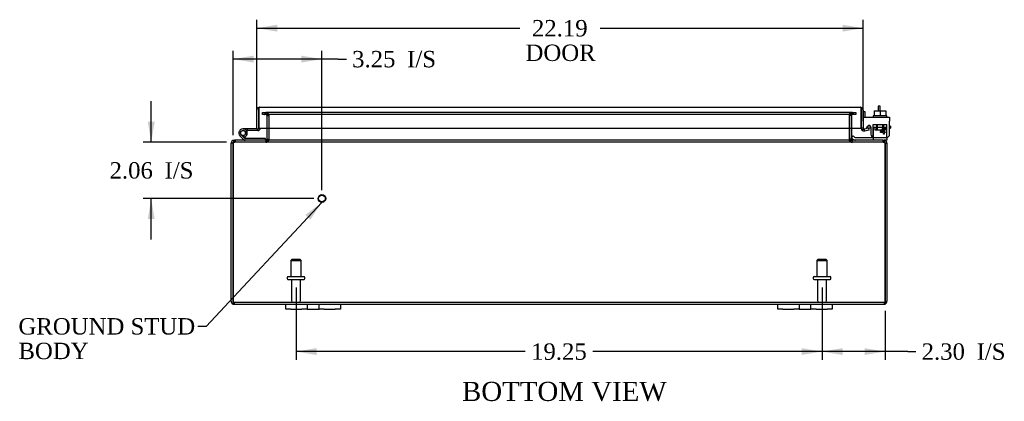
# Model space of a CAD drawing. Header units: inches. Extents: x 6 to 149, y 4 to 99.
# Tile 2 of 8: x 28 to 64, y 4 to 18. Entities that reach past the tile are written whole.
import ezdxf
from ezdxf.enums import TextEntityAlignment as Align

# ---------------------------------------------------------------- set-up
doc = ezdxf.new("R2010")
doc.units = ezdxf.units.IN
doc.header["$MEASUREMENT"] = 0
for name, color, linetype in [('COM40153-1', 7, 'CONTINUOUS'), ('COM40153-2', 7, 'CONTINUOUS'), ('COM42667', 7, 'CONTINUOUS'), ('COM42780', 7, 'CONTINUOUS'), ('COM48433', 7, 'CONTINUOUS'), ('COM71780-17', 7, 'CONTINUOUS'), ('DEFAULT', 7, 'CONTINUOUS'), ('FET07710', 7, 'CONTINUOUS'), ('HNG10620-26B', 7, 'CONTINUOUS'), ('HNG10620-26C', 7, 'CONTINUOUS'), ('HNG10620-26P', 7, 'CONTINUOUS'), ('SCC19011', 7, 'CONTINUOUS'), ('STD21878', 7, 'CONTINUOUS'), ('STD26094', 7, 'CONTINUOUS'), ('WAF25035', 7, 'CONTINUOUS')]:
    doc.layers.add(name, color=color, linetype=linetype)
doc.styles.add('SEACAD_TIMES_NEW_ROMAN', font='times.ttf')

# ---------------------------------------------------------------- blocks, each defined once
blk = doc.blocks.new('SEANNOT_GROUP1')
at = {"layer": 'DEFAULT', "linetype": 'Continuous'}
blk.add_hatch(color=136, dxfattribs=at).paths.add_polyline_path([(38.707, 10.377), (39.127, 11.011), (38.524, 10.548)])
at = {"layer": 'DEFAULT', "color": 136, "linetype": 'Continuous'}
blk.add_line((34.889, 6.473), (34.589, 6.473), dxfattribs=at)
blk.add_lwpolyline([(34.889, 6.473), (39.127, 11.011)], dxfattribs=at)
at = {"layer": 'DEFAULT', "color": 136, "linetype": 'Continuous', "style": 'SEACAD_TIMES_NEW_ROMAN'}
for s, p in [('GROUND STUD', (28.024, 6.773)), ('BODY', (28.024, 5.873))]:
    blk.add_text(s, height=0.6, dxfattribs=at).set_placement(p, align=Align.TOP_LEFT)
blk = doc.blocks.new('GDIMGGROUP7')
at = {"layer": 'DEFAULT', "linetype": 'Continuous'}
for points in [[(58.182, 5.425), (58.182, 5.675), (57.432, 5.55)], [(58.985, 5.425), (59.735, 5.55), (58.985, 5.675)]]:
    blk.add_hatch(color=136, dxfattribs=at).paths.add_polyline_path(points)
at = {"layer": 'DEFAULT', "color": 136, "linetype": 'Continuous'}
for p, q in [((57.432, 7.892), (57.432, 5.25)), ((59.735, 7.04), (59.735, 5.25)), ((60.564, 5.55), (57.432, 5.55)), ((60.564, 5.55), (60.864, 5.55))]:
    blk.add_line(p, q, dxfattribs=at)
at = {"layer": 'DEFAULT', "color": 136, "linetype": 'Continuous', "style": 'SEACAD_TIMES_NEW_ROMAN'}
for s, p in [('2.30', (61.074, 5.85)), ('I/S', (63.087, 5.85))]:
    blk.add_text(s, height=0.6, dxfattribs=at).set_placement(p, align=Align.TOP_LEFT)
blk = doc.blocks.new('GDIMGGROUP8')
at = {"layer": 'DEFAULT', "linetype": 'Continuous'}
for points in [[(38.932, 5.425), (38.932, 5.675), (38.182, 5.55)], [(56.682, 5.425), (57.432, 5.55), (56.682, 5.675)]]:
    blk.add_hatch(color=136, dxfattribs=at).paths.add_polyline_path(points)
at = {"layer": 'DEFAULT', "color": 136, "linetype": 'Continuous'}
for p, q in [((38.182, 7.892), (38.182, 5.25)), ((57.432, 7.892), (57.432, 5.25)), ((46.573, 5.55), (38.182, 5.55)), ((57.432, 5.55), (49.041, 5.55))]:
    blk.add_line(p, q, dxfattribs=at)
at = {"layer": 'DEFAULT', "color": 136, "linetype": 'Continuous', "style": 'SEACAD_TIMES_NEW_ROMAN'}
blk.add_text('19.25', height=0.6, dxfattribs=at).set_placement((46.783, 5.85), align=Align.TOP_LEFT)
blk = doc.blocks.new('GDIMGGROUP14')
at = {"layer": 'DEFAULT', "linetype": 'Continuous'}
for points in [[(32.759, 13.961), (32.884, 13.211), (33.009, 13.961)], [(32.759, 10.401), (33.009, 10.401), (32.884, 11.151)]]:
    blk.add_hatch(color=136, dxfattribs=at).paths.add_polyline_path(points)
at = {"layer": 'DEFAULT', "color": 136, "linetype": 'Continuous'}
for p, q in [((32.884, 13.211), (32.884, 14.711)), ((35.641, 13.211), (32.584, 13.211)), ((38.829, 11.151), (32.584, 11.151)), ((32.884, 9.651), (32.884, 11.151))]:
    blk.add_line(p, q, dxfattribs=at)
at = {"layer": 'DEFAULT', "color": 136, "linetype": 'Continuous', "style": 'SEACAD_TIMES_NEW_ROMAN'}
for s, p in [('2.06', (31.359, 12.481)), ('I/S', (33.371, 12.481))]:
    blk.add_text(s, height=0.6, dxfattribs=at).set_placement(p, align=Align.TOP_LEFT)
blk = doc.blocks.new('GDIMGGROUP15')
at = {"layer": 'DEFAULT', "linetype": 'Continuous'}
for points in [[(36.629, 16.377), (35.879, 16.252), (36.629, 16.127)], [(38.379, 16.377), (38.379, 16.127), (39.129, 16.252)]]:
    blk.add_hatch(color=136, dxfattribs=at).paths.add_polyline_path(points)
at = {"layer": 'DEFAULT', "color": 136, "linetype": 'Continuous'}
for p, q in [((35.879, 13.475), (35.879, 16.552)), ((39.725, 16.252), (35.879, 16.252)), ((39.129, 11.451), (39.129, 16.552)), ((39.725, 16.252), (40.025, 16.252))]:
    blk.add_line(p, q, dxfattribs=at)
at = {"layer": 'DEFAULT', "color": 136, "linetype": 'Continuous', "style": 'SEACAD_TIMES_NEW_ROMAN'}
for s, p in [('I/S', (42.248, 16.552)), ('3.25', (40.235, 16.552))]:
    blk.add_text(s, height=0.6, dxfattribs=at).set_placement(p, align=Align.TOP_LEFT)
blk = doc.blocks.new('GDIMGGROUP20')
at = {"layer": 'DEFAULT', "linetype": 'Continuous'}
for points in [[(37.494, 17.509), (36.744, 17.384), (37.494, 17.259)], [(58.182, 17.509), (58.182, 17.259), (58.932, 17.384)]]:
    blk.add_hatch(color=136, dxfattribs=at).paths.add_polyline_path(points)
at = {"layer": 'DEFAULT', "color": 136, "linetype": 'Continuous'}
for p, q in [((36.744, 13.998), (36.744, 17.684)), ((58.932, 14.026), (58.932, 17.684)), ((36.744, 17.384), (46.37, 17.384)), ((49.306, 17.384), (58.932, 17.384))]:
    blk.add_line(p, q, dxfattribs=at)
at = {"layer": 'DEFAULT', "color": 136, "linetype": 'Continuous', "style": 'SEACAD_TIMES_NEW_ROMAN'}
for s, p in [('22.19', (46.814, 17.684)), ('DOOR', (46.58, 16.784))]:
    blk.add_text(s, height=0.6, dxfattribs=at).set_placement(p, align=Align.TOP_LEFT)

msp = doc.modelspace()

# ---------------------------------------------------------------- linework, layer by layer
at = {"layer": 'COM40153-1', "color": 7}
for p, q in [((59.485, 14.533), (59.485, 14.355)), ((59.557, 14.533), (59.485, 14.533)), ((59.557, 14.355), (59.557, 14.533))]:
    msp.add_line(p, q, dxfattribs=at)
at = {"layer": 'COM40153-2', "color": 7}
for p, q in [((59.004, 14.321), (58.932, 14.321)), ((59.004, 14.129), (59.004, 14.321)), ((59.217, 13.721), (59.058, 13.721)), ((59.209, 13.793), (59.105, 13.793)), ((59.932, 13.793), (59.903, 13.793)), ((59.903, 13.721), (59.932, 13.721)), ((59.932, 13.793), (59.932, 13.721))]:
    msp.add_line(p, q, dxfattribs=at)
msp.add_arc((59.04, 13.829), 0.108, 180, 186.8545, dxfattribs=at)
at = {"layer": 'COM42667', "color": 7}
for p, q in [((58.933, 14.129), (59.903, 14.129)), ((58.933, 13.986), (58.933, 14.129)), ((59.903, 14.129), (59.903, 13.986)), ((58.933, 13.986), (58.933, 13.73)), ((59.047, 13.704), (59.106, 13.795)), ((59.217, 13.763), (59.217, 13.503)), ((59.566, 13.592), (59.681, 13.753)), ((59.675, 13.704), (59.596, 13.592)), ((59.675, 13.592), (59.675, 13.704)), ((59.681, 13.753), (59.706, 13.753)), ((59.706, 13.753), (59.706, 13.592)), ((59.903, 13.503), (59.903, 13.986)), ((59.566, 13.563), (59.566, 13.592)), ((59.675, 13.563), (59.566, 13.563)), ((59.596, 13.592), (59.675, 13.592)), ((59.675, 13.503), (59.675, 13.563)), ((59.706, 13.503), (59.675, 13.503)), ((59.706, 13.592), (59.74, 13.592)), ((59.74, 13.563), (59.706, 13.563)), ((59.706, 13.563), (59.706, 13.503)), ((59.74, 13.592), (59.74, 13.563))]:
    msp.add_line(p, q, dxfattribs=at)
for centre, radius, start, end in [((58.993, 13.73), 0.06, 180, 202.199), ((59.157, 13.763), 0.06, 0, 147.1545), ((59.342, 13.503), 0.125, 180, 270), ((59.778, 13.503), 0.125, 270, 0)]:
    msp.add_arc(centre, radius, start, end, dxfattribs=at)
at = {"layer": 'COM42780', "color": 7}
for p, q in [((59.303, 13.715), (59.304, 13.769)), ((59.304, 13.855), (59.804, 13.855)), ((59.304, 13.769), (59.304, 13.855)), ((59.304, 13.769), (59.304, 13.299)), ((59.304, 13.76), (59.804, 13.76)), ((59.359, 13.76), (59.359, 13.665)), ((59.429, 13.855), (59.429, 13.665)), ((59.447, 13.855), (59.447, 13.665)), ((59.66, 13.665), (59.66, 13.855)), ((59.679, 13.855), (59.679, 13.665)), ((59.749, 13.665), (59.749, 13.76)), ((59.804, 13.715), (59.804, 13.855)), ((59.804, 13.426), (59.804, 13.715)), ((58.504, 13.376), (58.571, 13.443)), ((58.504, 13.376), (58.554, 13.325)), ((58.571, 13.443), (58.622, 13.392)), ((58.656, 13.378), (59.554, 13.378)), ((58.689, 13.377), (58.689, 13.378)), ((58.749, 13.377), (58.689, 13.377)), ((58.749, 13.377), (58.749, 13.378)), ((58.777, 13.377), (58.749, 13.377)), ((58.777, 13.377), (58.777, 13.378)), ((58.939, 13.377), (58.777, 13.377)), ((58.89, 13.377), (58.89, 13.378)), ((58.939, 13.377), (58.939, 13.378)), ((59.359, 13.665), (59.749, 13.665)), ((59.554, 13.378), (59.804, 13.378)), ((59.804, 13.381), (59.804, 13.426)), ((59.804, 13.378), (59.804, 13.381)), ((59.804, 13.378), (59.804, 13.283)), ((59.804, 13.283), (59.699, 13.283))]:
    msp.add_line(p, q, dxfattribs=at)
for radius in [0.048, 0.143]:
    msp.add_arc((58.656, 13.426), radius, 225, 270, dxfattribs=at)
msp.add_ellipse((59.054, 14.384), major_axis=(0, -14.322), ratio=0.017455, start_param=1.503851, end_param=1.524085, dxfattribs=at)
for points, knots in [([(59.295, 13.378), (59.297, 13.378), (59.298, 13.38), (59.3, 13.383), (59.3, 13.384), (59.301, 13.385)], [0, 0, 0, 0, 0.25, 0.25, 0.3597521, 0.3597521, 0.3597521, 0.3597521]), ([(59.301, 13.385), (59.301, 13.386), (59.301, 13.386), (59.301, 13.388), (59.302, 13.39), (59.302, 13.396), (59.303, 13.402), (59.303, 13.413), (59.303, 13.419), (59.303, 13.426)], [0.3597521, 0.3597521, 0.3597521, 0.3597521, 0.375, 0.375, 0.5, 0.5, 0.75, 0.75, 1, 1, 1, 1]), ([(59.304, 13.299), (59.304, 13.294), (59.303, 13.29), (59.3, 13.285), (59.298, 13.283), (59.295, 13.283)], [0, 0, 0, 0, 0.5, 0.5, 1, 1, 1, 1])]:
    msp.add_open_spline(points, degree=3, knots=knots, dxfattribs=at)
at = {"layer": 'COM48433', "color": 7}
for p, q in [((36.952, 14.296), (37.028, 14.296)), ((36.952, 14.224), (36.952, 14.296)), ((37.028, 14.224), (36.952, 14.224)), ((37.028, 14.296), (37.036, 14.296)), ((37.028, 14.224), (37.036, 14.224)), ((37.036, 14.296), (37.081, 14.296)), ((37.036, 14.296), (37.036, 14.224)), ((37.081, 14.224), (37.036, 14.224)), ((37.074, 14.224), (37.074, 14.296)), ((58.533, 14.296), (37.081, 14.296)), ((58.533, 14.224), (37.081, 14.224)), ((37.092, 14.224), (37.092, 14.296)), ((37.11, 14.188), (37.182, 14.188)), ((37.11, 14.188), (37.11, 13.726)), ((37.182, 14.188), (37.182, 13.726)), ((37.195, 13.726), (37.195, 14.188)), ((58.419, 14.188), (58.419, 13.726)), ((58.504, 14.188), (58.432, 14.188)), ((58.432, 14.188), (58.432, 13.726)), ((58.504, 14.188), (58.504, 13.726)), ((58.522, 14.224), (58.522, 14.296)), ((58.533, 14.296), (58.578, 14.296)), ((58.578, 14.224), (58.533, 14.224)), ((58.54, 14.296), (58.54, 14.224)), ((58.586, 14.296), (58.578, 14.296)), ((58.578, 14.224), (58.578, 14.296)), ((58.586, 14.224), (58.578, 14.224)), ((58.586, 14.296), (58.662, 14.296)), ((58.662, 14.224), (58.586, 14.224)), ((58.662, 14.296), (58.662, 14.224)), ((37.11, 13.726), (37.11, 13.319)), ((37.182, 13.726), (37.182, 13.319)), ((37.195, 13.319), (37.195, 13.726)), ((58.419, 13.726), (58.419, 13.319)), ((58.432, 13.726), (58.432, 13.319)), ((58.504, 13.726), (58.504, 13.319)), ((35.807, 7.391), (35.807, 13.175)), ((35.879, 13.175), (35.807, 13.175)), ((35.879, 7.391), (35.879, 13.175)), ((35.879, 13.175), (35.879, 7.391)), ((35.915, 13.259), (35.915, 13.283)), ((35.915, 13.283), (35.939, 13.283)), ((35.915, 13.211), (35.915, 13.259)), ((35.915, 13.211), (35.939, 13.211)), ((35.939, 13.283), (35.939, 13.211)), ((35.939, 13.283), (35.941, 13.283)), ((35.939, 13.211), (35.941, 13.211)), ((35.941, 13.211), (35.941, 13.283)), ((59.673, 13.283), (35.941, 13.283)), ((59.673, 13.211), (35.941, 13.211)), ((35.957, 13.283), (35.957, 13.211)), ((37.074, 13.283), (37.074, 13.211)), ((37.092, 13.283), (37.092, 13.211)), ((37.11, 13.319), (37.182, 13.319)), ((58.504, 13.319), (58.432, 13.319)), ((58.522, 13.283), (58.522, 13.211)), ((58.54, 13.211), (58.54, 13.283)), ((59.657, 13.283), (59.657, 13.211)), ((59.673, 13.211), (59.673, 13.283)), ((59.673, 13.283), (59.675, 13.283)), ((59.673, 13.211), (59.675, 13.211)), ((59.675, 13.283), (59.675, 13.211)), ((59.675, 13.283), (59.699, 13.283)), ((59.675, 13.211), (59.699, 13.211)), ((59.699, 13.259), (59.699, 13.283)), ((59.699, 13.211), (59.699, 13.259)), ((59.735, 13.175), (59.807, 13.175)), ((59.735, 13.175), (59.735, 7.391)), ((59.735, 7.391), (59.735, 13.175)), ((59.807, 13.175), (59.807, 7.391)), ((35.879, 7.29), (35.879, 7.391)), ((35.879, 7.391), (35.879, 7.29)), ((35.915, 7.355), (59.699, 7.355)), ((35.915, 7.355), (35.915, 7.283)), ((35.915, 7.283), (37.807, 7.283)), ((39.807, 7.283), (55.807, 7.283)), ((57.807, 7.283), (59.699, 7.283)), ((59.699, 7.355), (59.699, 7.283)), ((59.735, 7.29), (59.735, 7.391)), ((59.735, 7.391), (59.735, 7.29))]:
    msp.add_line(p, q, dxfattribs=at)
for centre, radius, start, end in [((37.074, 14.188), 0.108, 0, 90), ((37.074, 14.188), 0.036, 0, 90), ((37.09, 14.191), 0.106, 358.8074, 88.6926), ((58.524, 14.191), 0.106, 91.3077, 181.1923), ((58.54, 14.188), 0.108, 90, 180), ((58.54, 14.188), 0.036, 90, 180), ((35.915, 13.175), 0.108, 90, 180), ((35.915, 13.175), 0.036, 141.2767, 180), ((35.915, 13.175), 0.036, 90, 141.2767), ((37.074, 13.319), 0.036, 270, 360), ((37.074, 13.319), 0.108, 270, 349.6016), ((37.09, 13.317), 0.106, 271.3077, 1.1923), ((37.074, 13.319), 0.108, 349.6016, 0), ((58.524, 13.317), 0.106, 178.8074, 268.6926), ((58.54, 13.319), 0.108, 180, 190.3994), ((58.54, 13.319), 0.108, 190.3994, 270), ((58.54, 13.319), 0.036, 180, 270), ((59.699, 13.175), 0.108, 0, 90), ((59.699, 13.175), 0.036, 38.7233, 90), ((59.699, 13.175), 0.036, 0, 38.7233), ((35.915, 7.391), 0.108, 180, 250.5288), ((35.915, 7.391), 0.036, 180, 270), ((35.915, 7.391), 0.108, 250.5288, 270), ((59.699, 7.391), 0.036, 270, 0), ((59.699, 7.391), 0.108, 270, 289.4712), ((59.699, 7.391), 0.108, 289.4712, 0)]:
    msp.add_arc(centre, radius, start, end, dxfattribs=at)
for centre, major_axis, start_param, end_param in [((35.915, 7.391), (0, 0.036), 1.570796, 3.141593), ((35.915, 7.391), (0, 0.108), 2.801756, 3.141593), ((59.699, 7.391), (0, 0.036), 3.141593, 4.712389), ((59.699, 7.391), (0, 0.108), 3.141593, 3.48143)]:
    msp.add_ellipse(centre, major_axis=major_axis, ratio=0.997813, start_param=start_param, end_param=end_param, dxfattribs=at)
for points, knots in [([(37.195, 14.188), (37.195, 14.19), (37.195, 14.192), (37.193, 14.196), (37.192, 14.197), (37.188, 14.202), (37.184, 14.205), (37.176, 14.209), (37.172, 14.211), (37.163, 14.215), (37.158, 14.216), (37.143, 14.22), (37.133, 14.222), (37.113, 14.224), (37.102, 14.224), (37.092, 14.224)], [0, 0, 0, 0, 0.0625, 0.0625, 0.125, 0.125, 0.25, 0.25, 0.375, 0.375, 0.5, 0.5, 0.75, 0.75, 1, 1, 1, 1]), ([(58.522, 14.224), (58.512, 14.224), (58.501, 14.224), (58.481, 14.222), (58.471, 14.22), (58.456, 14.216), (58.451, 14.215), (58.442, 14.211), (58.438, 14.209), (58.43, 14.205), (58.426, 14.202), (58.422, 14.197), (58.421, 14.196), (58.419, 14.192), (58.419, 14.19), (58.419, 14.188)], [0, 0, 0, 0, 0.25, 0.25, 0.5, 0.5, 0.625, 0.625, 0.75, 0.75, 0.875, 0.875, 0.9375, 0.9375, 1, 1, 1, 1]), ([(35.879, 13.175), (35.884, 13.19), (35.889, 13.204), (35.9, 13.23), (35.905, 13.242), (35.915, 13.262), (35.92, 13.27), (35.93, 13.281), (35.936, 13.283), (35.941, 13.283)], [0, 0, 0, 0, 0.25, 0.25, 0.5, 0.5, 0.75, 0.75, 1, 1, 1, 1]), ([(35.879, 13.175), (35.889, 13.185), (35.9, 13.194), (35.92, 13.208), (35.93, 13.211), (35.941, 13.211)], [0, 0, 0, 0, 0.5, 0.5, 1, 1, 1, 1]), ([(37.092, 13.283), (37.102, 13.283), (37.113, 13.284), (37.133, 13.286), (37.143, 13.288), (37.158, 13.292), (37.163, 13.293), (37.172, 13.296), (37.176, 13.298), (37.184, 13.303), (37.188, 13.306), (37.192, 13.31), (37.193, 13.312), (37.195, 13.316), (37.195, 13.318), (37.195, 13.319)], [0, 0, 0, 0, 0.25, 0.25, 0.5, 0.5, 0.625, 0.625, 0.75, 0.75, 0.875, 0.875, 0.9375, 0.9375, 1, 1, 1, 1]), ([(58.419, 13.319), (58.419, 13.318), (58.419, 13.316), (58.421, 13.312), (58.422, 13.31), (58.426, 13.306), (58.43, 13.303), (58.438, 13.298), (58.442, 13.296), (58.451, 13.293), (58.456, 13.292), (58.471, 13.288), (58.481, 13.286), (58.501, 13.284), (58.512, 13.283), (58.522, 13.283)], [0, 0, 0, 0, 0.0625, 0.0625, 0.125, 0.125, 0.25, 0.25, 0.375, 0.375, 0.5, 0.5, 0.75, 0.75, 1, 1, 1, 1]), ([(59.673, 13.283), (59.678, 13.283), (59.683, 13.281), (59.694, 13.27), (59.699, 13.262), (59.709, 13.242), (59.714, 13.23), (59.725, 13.204), (59.73, 13.19), (59.735, 13.175)], [0, 0, 0, 0, 0.25, 0.25, 0.5, 0.5, 0.75, 0.75, 1, 1, 1, 1]), ([(59.673, 13.211), (59.683, 13.211), (59.694, 13.208), (59.714, 13.194), (59.725, 13.185), (59.735, 13.175)], [0, 0, 0, 0, 0.5, 0.5, 1, 1, 1, 1])]:
    msp.add_open_spline(points, degree=3, knots=knots, dxfattribs=at)
at = {"layer": 'COM71780-17', "color": 7}
for p, q in [((36.816, 14.487), (36.816, 14.385)), ((36.816, 14.385), (36.816, 14.487)), ((36.852, 14.493), (58.824, 14.493)), ((58.86, 14.385), (58.86, 14.487)), ((58.86, 14.487), (58.86, 14.385)), ((36.744, 13.698), (36.744, 14.385)), ((36.816, 13.698), (36.816, 14.385)), ((36.816, 14.385), (36.816, 13.726)), ((58.86, 13.726), (58.86, 14.385)), ((58.86, 14.385), (58.86, 13.726)), ((58.932, 14.385), (58.932, 13.726)), ((36.744, 13.698), (36.816, 13.698)), ((36.816, 13.726), (58.86, 13.726)), ((58.932, 13.726), (58.86, 13.726)), ((58.945, 13.699), (58.899, 13.644)), ((59.144, 13.721), (58.974, 13.691)), ((59.157, 13.65), (59.144, 13.721)), ((58.974, 13.691), (58.987, 13.62)), ((59.157, 13.65), (58.987, 13.62))]:
    msp.add_line(p, q, dxfattribs=at)
for centre, radius, start, end in [((36.852, 14.385), 0.108, 109.4712, 180), ((36.852, 14.385), 0.108, 90, 109.4712), ((58.824, 14.385), 0.108, 70.5288, 90), ((58.824, 14.385), 0.108, 0, 70.5288), ((58.968, 13.726), 0.108, 180, 230), ((58.968, 13.726), 0.036, 180, 230), ((58.968, 13.726), 0.036, 230, 280), ((58.968, 13.726), 0.108, 230.0001, 279.9999)]:
    msp.add_arc(centre, radius, start, end, dxfattribs=at)
for centre, start_param, end_param in [((36.852, 14.385), 3.141593, 3.48143), ((58.824, 14.385), 2.801756, 3.141593)]:
    msp.add_ellipse(centre, major_axis=(0, -0.108), ratio=0.997813, start_param=start_param, end_param=end_param, dxfattribs=at)
at = {"layer": 'FET07710', "color": 7}
for p, q in [((37.807, 7.096), (37.807, 7.283)), ((37.807, 7.283), (37.994, 7.283)), ((37.994, 7.283), (38.401, 7.283)), ((38.401, 7.283), (38.588, 7.283)), ((38.588, 7.283), (38.806, 7.283)), ((38.588, 7.283), (38.588, 7.096)), ((38.806, 7.283), (38.807, 7.283)), ((38.807, 7.283), (39.025, 7.283)), ((39.025, 7.096), (39.025, 7.283)), ((39.025, 7.283), (39.212, 7.283)), ((39.212, 7.283), (39.619, 7.283)), ((39.619, 7.283), (39.807, 7.283)), ((39.807, 7.283), (39.807, 7.096)), ((55.807, 7.096), (55.807, 7.283)), ((55.807, 7.283), (55.994, 7.283)), ((55.994, 7.283), (56.401, 7.283)), ((56.401, 7.283), (56.588, 7.283)), ((56.588, 7.283), (56.806, 7.283)), ((56.588, 7.283), (56.588, 7.096)), ((56.806, 7.283), (56.807, 7.283)), ((56.807, 7.283), (57.025, 7.283)), ((57.025, 7.096), (57.025, 7.283)), ((57.025, 7.283), (57.212, 7.283)), ((57.212, 7.283), (57.619, 7.283)), ((57.619, 7.283), (57.807, 7.283)), ((57.807, 7.283), (57.807, 7.096)), ((37.994, 7.096), (37.807, 7.096)), ((37.994, 7.096), (38.401, 7.096)), ((38.588, 7.096), (38.401, 7.096)), ((38.588, 7.096), (38.806, 7.096)), ((38.806, 7.096), (38.807, 7.096)), ((38.807, 7.096), (39.025, 7.096)), ((39.212, 7.096), (39.025, 7.096)), ((39.212, 7.096), (39.619, 7.096)), ((39.807, 7.096), (39.619, 7.096)), ((55.994, 7.096), (55.807, 7.096)), ((55.994, 7.096), (56.401, 7.096)), ((56.588, 7.096), (56.401, 7.096)), ((56.588, 7.096), (56.806, 7.096)), ((56.806, 7.096), (56.807, 7.096)), ((56.807, 7.096), (57.025, 7.096)), ((57.212, 7.096), (57.025, 7.096)), ((57.212, 7.096), (57.619, 7.096)), ((57.807, 7.096), (57.619, 7.096))]:
    msp.add_line(p, q, dxfattribs=at)
at = {"layer": 'HNG10620-26B', "color": 7}
for p, q in [((36.264, 13.309), (36.137, 13.436)), ((36.306, 13.352), (36.18, 13.478)), ((36.291, 13.398), (36.274, 13.455)), ((37.062, 13.343), (36.327, 13.343)), ((37.062, 13.283), (37.062, 13.343))]:
    msp.add_line(p, q, dxfattribs=at)
for centre, radius, start, end in [((36.246, 13.545), 0.154, 287.1819, 225), ((36.246, 13.545), 0.0938, 287.1819, 225), ((36.327, 13.372), 0.029, 225, 270), ((36.327, 13.372), 0.089, 225, 270)]:
    msp.add_arc(centre, radius, start, end, dxfattribs=at)
at = {"layer": 'HNG10620-26C', "color": 7}
for p, q in [((36.816, 14.178), (36.816, 14.178)), ((36.4, 13.698), (36.246, 13.698)), ((36.744, 13.698), (36.4, 13.698)), ((36.4, 13.698), (36.4, 13.638)), ((36.4, 13.638), (36.368, 13.638)), ((36.787, 13.638), (36.4, 13.638))]:
    msp.add_line(p, q, dxfattribs=at)
for centre, radius, start, end in [((36.787, 13.727), 0.089, 270, 0), ((36.246, 13.545), 0.154, 277.4281, 287.1819)]:
    msp.add_arc(centre, radius, start, end, dxfattribs=at)
at = {"layer": 'HNG10620-26P', "color": 7}
msp.add_circle((36.246, 13.545), 0.0938, dxfattribs=at)
at = {"layer": 'SCC19011', "color": 7}
for p, q in [((59.339, 14.355), (59.339, 14.174)), ((59.339, 14.355), (59.554, 14.355)), ((59.554, 14.355), (59.554, 14.174)), ((59.554, 14.355), (59.769, 14.355)), ((59.769, 14.355), (59.769, 14.174))]:
    msp.add_line(p, q, dxfattribs=at)
at = {"layer": 'STD21878', "color": 7}
for radius in [0.141, 0.125]:
    msp.add_circle((39.129, 11.151), radius, dxfattribs=at)
at = {"layer": 'STD26094', "color": 7}
for p, q in [((38.032, 8.917), (37.994, 8.88)), ((37.994, 8.88), (38.369, 8.88)), ((37.994, 8.88), (37.994, 8.292)), ((38.332, 8.917), (38.032, 8.917)), ((38.369, 8.88), (38.332, 8.917)), ((38.369, 8.292), (38.369, 8.88)), ((57.282, 8.917), (57.244, 8.88)), ((57.244, 8.88), (57.619, 8.88)), ((57.244, 8.88), (57.244, 8.292)), ((57.582, 8.917), (57.282, 8.917)), ((57.619, 8.88), (57.582, 8.917)), ((57.619, 8.292), (57.619, 8.88)), ((37.887, 8.292), (38.477, 8.292)), ((57.137, 8.292), (57.727, 8.292)), ((37.857, 8.262), (37.857, 8.222)), ((37.887, 8.192), (38.477, 8.192)), ((38.017, 8.192), (38.017, 7.415)), ((38.347, 7.415), (38.347, 8.192)), ((38.507, 8.222), (38.507, 8.262)), ((57.107, 8.262), (57.107, 8.222)), ((57.137, 8.192), (57.727, 8.192)), ((57.267, 8.192), (57.267, 7.415)), ((57.597, 7.415), (57.597, 8.192)), ((57.757, 8.222), (57.757, 8.262))]:
    msp.add_line(p, q, dxfattribs=at)
for centre, radius, start, end in [((37.887, 8.262), 0.03, 90, 180), ((38.477, 8.262), 0.03, 0, 90), ((57.137, 8.262), 0.03, 90, 180), ((57.727, 8.262), 0.03, 0, 90), ((37.887, 8.222), 0.03, 180, 270), ((38.477, 8.222), 0.03, 270, 0), ((57.137, 8.222), 0.03, 180, 270), ((57.727, 8.222), 0.03, 270, 0), ((38.077, 7.415), 0.06, 180, 270), ((38.287, 7.415), 0.06, 270, 0), ((57.327, 7.415), 0.06, 180, 270), ((57.537, 7.415), 0.06, 270, 0)]:
    msp.add_arc(centre, radius, start, end, dxfattribs=at)
at = {"layer": 'WAF25035', "color": 7}
for p, q in [((59.804, 14.174), (59.304, 14.174)), ((59.304, 14.174), (59.304, 14.129)), ((59.804, 14.129), (59.804, 14.174))]:
    msp.add_line(p, q, dxfattribs=at)

# ---------------------------------------------------------------- block references
at = {"layer": 'DEFAULT', "color": 7}
for name in ['GDIMGGROUP20', 'GDIMGGROUP15', 'GDIMGGROUP14', 'SEANNOT_GROUP1', 'GDIMGGROUP8', 'GDIMGGROUP7']:
    msp.add_blockref(name, (0, 0), dxfattribs=at)

# ---------------------------------------------------------------- texts
at = {"layer": 'DEFAULT', "color": 7, "style": 'SEACAD_TIMES_NEW_ROMAN'}
msp.add_text('BOTTOM VIEW', height=0.7, dxfattribs=at).set_placement((44.256, 4.442), align=Align.TOP_LEFT)

doc.saveas('drawing.dxf')
